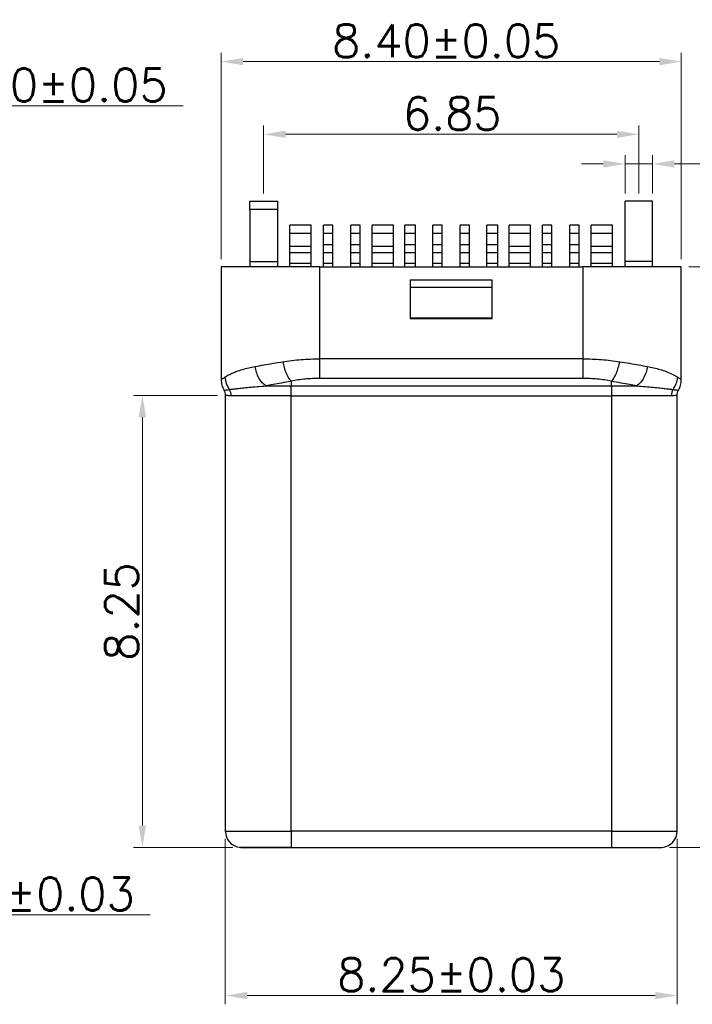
# Model space of a CAD drawing. Header units: inches. Extents: x 23.6 to 95.3, y 12.8 to 63.5.
# Tile 3 of 9: x 35.2 to 47.5, y 32.2 to 50.2. Entities that reach past the tile are written whole.
import ezdxf

# ---------------------------------------------------------------- set-up
doc = ezdxf.new("R2010")
doc.units = ezdxf.units.IN
doc.header["$MEASUREMENT"] = 0
doc.layers.add('DIM', color=3, linetype='Continuous', lineweight=9)
doc.styles.add('FAN', font='romans.shx')
doc.dimstyles.new('JUAN', dxfattribs={"dimscale": 0.4, "dimtxt": 1.5, "dimasz": 1, "dimexe": 0.4, "dimexo": 0.35, "dimgap": 0.2, "dimtad": 1, "dimzin": 0, "dimdsep": 46, "dimtxsty": 'FAN', "dimcen": 0, "dimclrd": 256, "dimclre": 256, "dimclrt": 6, "dimadec": 0, "dimazin": 0, "dimtfac": 1, "dimtmove": 0, "dimatfit": 3, "dimfxl": 1, "dimtolj": 1, "dimtzin": 0, "dimlwd": 9, "dimlwe": 9, "dimarcsym": 0})

# ---------------------------------------------------------------- blocks, each defined once
blk = doc.blocks.new('*D85')
at = {"layer": 'DEFPOINTS', "color": 0, "ltscale": 0.2, "transparency": 16777216}
for p in [(33.087, 48.623), (29.487, 46.157), (33.087, 46.157)]:
    blk.add_point(p, dxfattribs=at)
at = {"layer": 'DIM', "lineweight": 9, "ltscale": 0.2, "transparency": 16777216}
for p, q in [((29.487, 46.297), (29.487, 48.783)), ((33.087, 46.297), (33.087, 48.783)), ((29.887, 48.623), (32.687, 48.623)), ((33.087, 48.623), (38.218, 48.623))]:
    blk.add_line(p, q, dxfattribs=at)
at = {"layer": 'DIM', "ltscale": 0.2, "transparency": 16777216}
for points in [[(29.887, 48.69), (29.887, 48.556), (29.487, 48.623)], [(32.687, 48.69), (32.687, 48.556), (33.087, 48.623)]]:
    blk.add_solid(points, dxfattribs=at)
at = {"layer": 'DIM', "color": 6, "ltscale": 0.2, "transparency": 16777216, "insert": (35.852, 49.003), "char_height": 0.6, "attachment_point": 5, "style": 'FAN'}
blk.add_mtext('\\A1;3.60%%P0.05', dxfattribs=at)
blk = doc.blocks.new('*D86')
at = {"layer": 'DEFPOINTS', "color": 0, "ltscale": 0.2, "transparency": 16777216}
for p in [(30.087, 35.857), (32.487, 35.857), (32.487, 33.852)]:
    blk.add_point(p, dxfattribs=at)
at = {"layer": 'DIM', "lineweight": 9, "ltscale": 0.2, "transparency": 16777216}
for p, q in [((30.087, 35.717), (30.087, 33.692)), ((32.487, 35.717), (32.487, 33.692)), ((30.487, 33.852), (32.087, 33.852)), ((32.487, 33.852), (37.618, 33.852))]:
    blk.add_line(p, q, dxfattribs=at)
at = {"layer": 'DIM', "ltscale": 0.2, "transparency": 16777216}
for points in [[(30.487, 33.919), (30.487, 33.785), (30.087, 33.852)], [(32.087, 33.919), (32.087, 33.785), (32.487, 33.852)]]:
    blk.add_solid(points, dxfattribs=at)
at = {"layer": 'DIM', "color": 6, "ltscale": 0.2, "transparency": 16777216, "insert": (35.252, 34.232), "char_height": 0.6, "attachment_point": 5, "style": 'FAN'}
blk.add_mtext('\\A1;2.40%%P0.03', dxfattribs=at)
blk = doc.blocks.new('*D80')
at = {"layer": 'DEFPOINTS', "color": 0, "ltscale": 0.2, "transparency": 16777216}
for p in [(47.314, 49.429), (38.914, 45.681), (47.314, 45.681)]:
    blk.add_point(p, dxfattribs=at)
at = {"layer": 'DIM', "lineweight": 9, "ltscale": 0.2, "transparency": 16777216}
for p, q in [((38.914, 45.821), (38.914, 49.589)), ((47.314, 45.821), (47.314, 49.589)), ((39.314, 49.429), (46.914, 49.429))]:
    blk.add_line(p, q, dxfattribs=at)
at = {"layer": 'DIM', "ltscale": 0.2, "transparency": 16777216}
for points in [[(39.314, 49.496), (39.314, 49.362), (38.914, 49.429)], [(46.914, 49.496), (46.914, 49.362), (47.314, 49.429)]]:
    blk.add_solid(points, dxfattribs=at)
at = {"layer": 'DIM', "color": 6, "ltscale": 0.2, "transparency": 16777216, "insert": (43.021, 49.809), "char_height": 0.6, "attachment_point": 5, "style": 'FAN'}
blk.add_mtext('\\A1;8.40%%P0.05', dxfattribs=at)
blk = doc.blocks.new('*D81')
at = {"layer": 'DEFPOINTS', "color": 0, "ltscale": 0.2, "transparency": 16777216}
for p in [(38.989, 43.336), (37.475, 35.082), (39.269, 35.082)]:
    blk.add_point(p, dxfattribs=at)
at = {"layer": 'DIM', "lineweight": 9, "ltscale": 0.2, "transparency": 16777216}
for p, q in [((38.849, 43.336), (37.315, 43.336)), ((37.475, 42.936), (37.475, 35.482)), ((39.129, 35.082), (37.315, 35.082))]:
    blk.add_line(p, q, dxfattribs=at)
at = {"layer": 'DIM', "ltscale": 0.2, "transparency": 16777216}
for points in [[(37.408, 42.936), (37.542, 42.936), (37.475, 43.336)], [(37.408, 35.482), (37.542, 35.482), (37.475, 35.082)]]:
    blk.add_solid(points, dxfattribs=at)
at = {"layer": 'DIM', "color": 6, "ltscale": 0.2, "transparency": 16777216, "insert": (37.095, 39.391), "char_height": 0.6, "attachment_point": 5, "rotation": 90, "style": 'FAN'}
blk.add_mtext('\\A1;8.25', dxfattribs=at)
blk = doc.blocks.new('*D82')
at = {"layer": 'DEFPOINTS', "color": 0, "ltscale": 0.2, "transparency": 16777216}
for p in [(46.539, 48.102), (39.689, 46.882), (46.539, 46.882)]:
    blk.add_point(p, dxfattribs=at)
at = {"layer": 'DIM', "lineweight": 9, "ltscale": 0.2, "transparency": 16777216}
for p, q in [((39.689, 47.022), (39.689, 48.262)), ((46.539, 47.022), (46.539, 48.262)), ((40.089, 48.102), (46.139, 48.102))]:
    blk.add_line(p, q, dxfattribs=at)
at = {"layer": 'DIM', "ltscale": 0.2, "transparency": 16777216}
for points in [[(40.089, 48.168), (40.089, 48.035), (39.689, 48.102)], [(46.139, 48.168), (46.139, 48.035), (46.539, 48.102)]]:
    blk.add_solid(points, dxfattribs=at)
at = {"layer": 'DIM', "color": 6, "ltscale": 0.2, "transparency": 16777216, "insert": (43.131, 48.482), "char_height": 0.6, "attachment_point": 5, "style": 'FAN'}
blk.add_mtext('\\A1;6.85', dxfattribs=at)
blk = doc.blocks.new('*D83')
at = {"layer": 'DEFPOINTS', "color": 0, "ltscale": 0.2, "transparency": 16777216}
for p in [(46.789, 47.561), (46.289, 46.882), (46.789, 46.882)]:
    blk.add_point(p, dxfattribs=at)
at = {"layer": 'DIM', "lineweight": 9, "ltscale": 0.2, "transparency": 16777216}
for p, q in [((46.289, 47.022), (46.289, 47.721)), ((46.789, 47.022), (46.789, 47.721)), ((45.889, 47.561), (45.489, 47.561)), ((46.289, 47.561), (46.789, 47.561)), ((47.189, 47.561), (49.578, 47.561))]:
    blk.add_line(p, q, dxfattribs=at)
at = {"layer": 'DIM', "ltscale": 0.2, "transparency": 16777216}
for points in [[(45.889, 47.628), (45.889, 47.494), (46.289, 47.561)], [(47.189, 47.628), (47.189, 47.494), (46.789, 47.561)]]:
    blk.add_solid(points, dxfattribs=at)
at = {"layer": 'DIM', "color": 6, "ltscale": 0.2, "transparency": 16777216, "insert": (48.584, 47.941), "char_height": 0.6, "attachment_point": 5, "style": 'FAN'}
blk.add_mtext('\\A1;0.50', dxfattribs=at)
blk = doc.blocks.new('*D84')
at = {"layer": 'DEFPOINTS', "color": 0, "ltscale": 0.2, "transparency": 16777216}
for p in [(38.989, 35.381), (47.239, 35.381), (38.989, 32.378)]:
    blk.add_point(p, dxfattribs=at)
at = {"layer": 'DIM', "lineweight": 9, "ltscale": 0.2, "transparency": 16777216}
for p, q in [((38.989, 35.241), (38.989, 32.218)), ((47.239, 35.241), (47.239, 32.218)), ((46.839, 32.378), (39.389, 32.378))]:
    blk.add_line(p, q, dxfattribs=at)
at = {"layer": 'DIM', "ltscale": 0.2, "transparency": 16777216}
for points in [[(39.389, 32.445), (39.389, 32.312), (38.989, 32.378)], [(46.839, 32.445), (46.839, 32.312), (47.239, 32.378)]]:
    blk.add_solid(points, dxfattribs=at)
at = {"layer": 'DIM', "color": 6, "ltscale": 0.2, "transparency": 16777216, "insert": (43.114, 32.758), "char_height": 0.6, "attachment_point": 5, "style": 'FAN'}
blk.add_mtext('\\A1;8.25%%P0.03', dxfattribs=at)
blk = doc.blocks.new('*D88')
at = {"layer": 'DEFPOINTS', "color": 0, "ltscale": 0.2, "transparency": 16777216}
for p in [(47.314, 45.681), (46.959, 35.082), (49.153, 35.082)]:
    blk.add_point(p, dxfattribs=at)
at = {"layer": 'DIM', "lineweight": 9, "ltscale": 0.2, "transparency": 16777216}
for p, q in [((47.454, 45.681), (49.313, 45.681)), ((49.153, 45.281), (49.153, 35.482)), ((47.099, 35.082), (49.313, 35.082))]:
    blk.add_line(p, q, dxfattribs=at)
at = {"layer": 'DIM', "ltscale": 0.2, "transparency": 16777216}
for points in [[(49.087, 45.281), (49.22, 45.281), (49.153, 45.681)], [(49.087, 35.482), (49.22, 35.482), (49.153, 35.082)]]:
    blk.add_solid(points, dxfattribs=at)
at = {"layer": 'DIM', "color": 6, "ltscale": 0.2, "transparency": 16777216, "insert": (48.773, 40.268), "char_height": 0.6, "attachment_point": 5, "rotation": 90, "style": 'FAN'}
blk.add_mtext('\\A1;10.60', dxfattribs=at)

msp = doc.modelspace()

# ---------------------------------------------------------------- linework, layer by layer
for p, q in [((39.439, 46.882), (39.939, 46.882)), ((39.439, 46.732), (39.439, 46.882)), ((39.939, 46.882), (39.939, 46.732)), ((46.789, 46.882), (46.289, 46.882)), ((46.289, 45.782), (46.289, 46.882)), ((46.789, 45.782), (46.789, 46.882)), ((39.939, 46.732), (39.439, 46.732)), ((39.439, 46.732), (39.439, 45.782)), ((39.939, 46.732), (39.939, 45.782)), ((40.559, 46.442), (40.169, 46.442)), ((40.169, 46.292), (40.169, 46.442)), ((40.559, 46.292), (40.559, 46.442)), ((40.949, 46.442), (40.779, 46.442)), ((40.779, 46.292), (40.779, 46.442)), ((40.949, 46.292), (40.949, 46.442)), ((41.449, 46.442), (41.279, 46.442)), ((41.279, 46.292), (41.279, 46.442)), ((41.449, 46.292), (41.449, 46.442)), ((42.059, 46.442), (41.669, 46.442)), ((41.669, 46.292), (41.669, 46.442)), ((42.059, 46.292), (42.059, 46.442)), ((42.464, 46.442), (42.264, 46.442)), ((42.264, 46.292), (42.264, 46.442)), ((42.464, 46.292), (42.464, 46.442)), ((42.949, 46.442), (42.779, 46.442)), ((42.779, 46.292), (42.779, 46.442)), ((42.949, 46.292), (42.949, 46.442)), ((43.449, 46.442), (43.279, 46.442)), ((43.279, 46.292), (43.279, 46.442)), ((43.449, 46.292), (43.449, 46.442)), ((43.964, 46.442), (43.764, 46.442)), ((43.764, 46.292), (43.764, 46.442)), ((43.964, 46.292), (43.964, 46.442)), ((44.559, 46.442), (44.169, 46.442)), ((44.169, 46.292), (44.169, 46.442)), ((44.559, 46.292), (44.559, 46.442)), ((44.949, 46.442), (44.779, 46.442)), ((44.779, 46.292), (44.779, 46.442)), ((44.949, 46.292), (44.949, 46.442)), ((45.449, 46.442), (45.279, 46.442)), ((45.279, 46.292), (45.279, 46.442)), ((45.449, 46.292), (45.449, 46.442)), ((46.059, 46.442), (45.669, 46.442)), ((45.669, 46.292), (45.669, 46.442)), ((46.059, 46.292), (46.059, 46.442)), ((40.559, 46.292), (40.169, 46.292)), ((40.169, 46.055), (40.169, 46.292)), ((40.559, 46.055), (40.559, 46.292)), ((40.949, 46.292), (40.779, 46.292)), ((40.779, 46.082), (40.779, 46.292)), ((40.949, 46.082), (40.949, 46.292)), ((41.449, 46.292), (41.279, 46.292)), ((41.279, 46.082), (41.279, 46.292)), ((41.449, 46.082), (41.449, 46.292)), ((42.059, 46.292), (41.669, 46.292)), ((41.669, 46.055), (41.669, 46.292)), ((42.059, 46.055), (42.059, 46.292)), ((42.464, 46.292), (42.264, 46.292)), ((42.264, 46.082), (42.264, 46.292)), ((42.464, 46.082), (42.464, 46.292)), ((42.949, 46.292), (42.779, 46.292)), ((42.779, 46.082), (42.779, 46.292)), ((42.949, 46.082), (42.949, 46.292)), ((43.449, 46.292), (43.279, 46.292)), ((43.279, 46.082), (43.279, 46.292)), ((43.449, 46.082), (43.449, 46.292)), ((43.964, 46.292), (43.764, 46.292)), ((43.764, 46.082), (43.764, 46.292)), ((43.964, 46.082), (43.964, 46.292)), ((44.559, 46.292), (44.169, 46.292)), ((44.169, 46.055), (44.169, 46.292)), ((44.559, 46.055), (44.559, 46.292)), ((44.949, 46.292), (44.779, 46.292)), ((44.779, 46.082), (44.779, 46.292)), ((44.949, 46.082), (44.949, 46.292)), ((45.449, 46.292), (45.279, 46.292)), ((45.279, 46.082), (45.279, 46.292)), ((45.449, 46.082), (45.449, 46.292)), ((46.059, 46.292), (45.669, 46.292)), ((45.669, 46.055), (45.669, 46.292)), ((46.059, 46.055), (46.059, 46.292)), ((40.559, 46.055), (40.169, 46.055)), ((40.169, 45.938), (40.169, 46.055)), ((40.559, 45.938), (40.559, 46.055)), ((40.949, 46.082), (40.779, 46.082)), ((40.779, 45.938), (40.779, 46.082)), ((40.949, 45.938), (40.949, 46.082)), ((41.449, 46.082), (41.279, 46.082)), ((41.279, 45.938), (41.279, 46.082)), ((41.449, 45.938), (41.449, 46.082)), ((42.059, 46.055), (41.669, 46.055)), ((41.669, 45.938), (41.669, 46.055)), ((42.059, 45.938), (42.059, 46.055)), ((42.464, 46.082), (42.264, 46.082)), ((42.264, 45.938), (42.264, 46.082)), ((42.464, 45.938), (42.464, 46.082)), ((42.949, 46.082), (42.779, 46.082)), ((42.779, 45.938), (42.779, 46.082)), ((42.949, 45.938), (42.949, 46.082)), ((43.449, 46.082), (43.279, 46.082)), ((43.279, 45.938), (43.279, 46.082)), ((43.449, 45.938), (43.449, 46.082)), ((43.964, 46.082), (43.764, 46.082)), ((43.764, 45.938), (43.764, 46.082)), ((43.964, 45.938), (43.964, 46.082)), ((44.559, 46.055), (44.169, 46.055)), ((44.169, 45.938), (44.169, 46.055)), ((44.559, 45.938), (44.559, 46.055)), ((44.949, 46.082), (44.779, 46.082)), ((44.779, 45.938), (44.779, 46.082)), ((44.949, 45.938), (44.949, 46.082)), ((45.449, 46.082), (45.279, 46.082)), ((45.279, 45.938), (45.279, 46.082)), ((45.449, 45.938), (45.449, 46.082)), ((46.059, 46.055), (45.669, 46.055)), ((45.669, 45.938), (45.669, 46.055)), ((46.059, 45.938), (46.059, 46.055)), ((40.559, 45.938), (40.169, 45.938)), ((40.169, 45.742), (40.169, 45.938)), ((40.559, 45.742), (40.559, 45.938)), ((40.949, 45.938), (40.779, 45.938)), ((40.779, 45.742), (40.779, 45.938)), ((40.949, 45.742), (40.949, 45.938)), ((41.449, 45.938), (41.279, 45.938)), ((41.279, 45.742), (41.279, 45.938)), ((41.449, 45.742), (41.449, 45.938)), ((42.059, 45.938), (41.669, 45.938)), ((41.669, 45.742), (41.669, 45.938)), ((42.059, 45.742), (42.059, 45.938)), ((42.464, 45.938), (42.264, 45.938)), ((42.264, 45.742), (42.264, 45.938)), ((42.464, 45.742), (42.464, 45.938)), ((42.949, 45.938), (42.779, 45.938)), ((42.779, 45.742), (42.779, 45.938)), ((42.949, 45.742), (42.949, 45.938)), ((43.449, 45.938), (43.279, 45.938)), ((43.279, 45.742), (43.279, 45.938)), ((43.449, 45.742), (43.449, 45.938)), ((43.964, 45.938), (43.764, 45.938)), ((43.764, 45.742), (43.764, 45.938)), ((43.964, 45.742), (43.964, 45.938)), ((44.559, 45.938), (44.169, 45.938)), ((44.169, 45.742), (44.169, 45.938)), ((44.559, 45.742), (44.559, 45.938)), ((44.949, 45.938), (44.779, 45.938)), ((44.779, 45.742), (44.779, 45.938)), ((44.949, 45.742), (44.949, 45.938)), ((45.449, 45.938), (45.279, 45.938)), ((45.279, 45.742), (45.279, 45.938)), ((45.449, 45.742), (45.449, 45.938)), ((46.059, 45.938), (45.669, 45.938)), ((45.669, 45.742), (45.669, 45.938)), ((46.059, 45.742), (46.059, 45.938)), ((38.914, 45.681), (38.914, 43.622)), ((40.714, 45.681), (38.914, 45.681)), ((39.439, 45.782), (39.939, 45.782)), ((39.439, 45.782), (39.439, 45.681)), ((39.939, 45.782), (39.939, 45.681)), ((40.559, 45.742), (40.169, 45.742)), ((40.169, 45.681), (40.169, 45.742)), ((40.559, 45.681), (40.559, 45.742)), ((40.714, 44.002), (40.714, 45.681)), ((40.714, 45.681), (45.514, 45.681)), ((40.949, 45.742), (40.779, 45.742)), ((40.779, 45.681), (40.779, 45.742)), ((40.949, 45.681), (40.949, 45.742)), ((41.449, 45.742), (41.279, 45.742)), ((41.279, 45.681), (41.279, 45.742)), ((41.449, 45.681), (41.449, 45.742)), ((42.059, 45.742), (41.669, 45.742)), ((41.669, 45.681), (41.669, 45.742)), ((42.059, 45.681), (42.059, 45.742)), ((42.464, 45.742), (42.264, 45.742)), ((42.264, 45.681), (42.264, 45.742)), ((42.464, 45.681), (42.464, 45.742)), ((42.949, 45.742), (42.779, 45.742)), ((42.779, 45.681), (42.779, 45.742)), ((42.949, 45.681), (42.949, 45.742)), ((43.449, 45.742), (43.279, 45.742)), ((43.279, 45.681), (43.279, 45.742)), ((43.449, 45.681), (43.449, 45.742)), ((43.964, 45.742), (43.764, 45.742)), ((43.764, 45.681), (43.764, 45.742)), ((43.964, 45.681), (43.964, 45.742)), ((44.559, 45.742), (44.169, 45.742)), ((44.169, 45.681), (44.169, 45.742)), ((44.559, 45.681), (44.559, 45.742)), ((44.949, 45.742), (44.779, 45.742)), ((44.779, 45.681), (44.779, 45.742)), ((44.949, 45.681), (44.949, 45.742)), ((45.449, 45.742), (45.279, 45.742)), ((45.279, 45.681), (45.279, 45.742)), ((45.449, 45.681), (45.449, 45.742)), ((45.514, 45.681), (45.514, 44.002)), ((47.314, 45.681), (45.514, 45.681)), ((46.059, 45.742), (45.669, 45.742)), ((45.669, 45.681), (45.669, 45.742)), ((46.059, 45.681), (46.059, 45.742)), ((46.789, 45.782), (46.289, 45.782)), ((46.289, 45.681), (46.289, 45.782)), ((46.789, 45.681), (46.789, 45.782)), ((47.314, 43.622), (47.314, 45.681)), ((43.864, 45.442), (42.364, 45.442)), ((42.364, 45.442), (42.364, 44.742)), ((42.364, 45.311), (43.864, 45.311)), ((43.864, 44.742), (43.864, 45.442)), ((43.864, 44.747), (42.364, 44.747)), ((42.364, 44.742), (43.864, 44.742)), ((40.714, 43.646), (40.714, 44.002)), ((45.514, 44.002), (40.714, 44.002)), ((45.514, 44.002), (45.514, 43.646)), ((40.189, 43.594), (40.189, 43.507)), ((40.189, 43.507), (46.039, 43.507)), ((45.514, 43.646), (40.714, 43.646)), ((46.039, 43.507), (46.039, 43.594)), ((46.039, 43.507), (46.496, 43.507)), ((46.039, 43.507), (46.039, 43.329)), ((38.989, 43.336), (38.989, 35.381)), ((40.189, 43.329), (39.098, 43.329)), ((40.189, 43.329), (46.039, 43.329)), ((40.189, 35.381), (40.189, 43.329)), ((47.131, 43.329), (46.039, 43.329)), ((46.039, 43.329), (46.039, 35.381)), ((47.239, 35.381), (47.239, 43.336)), ((38.989, 35.381), (40.189, 35.381)), ((46.039, 35.381), (40.189, 35.381)), ((40.189, 35.381), (40.189, 35.082)), ((46.039, 35.381), (46.039, 35.082)), ((46.039, 35.381), (47.239, 35.381)), ((39.269, 35.082), (40.189, 35.082)), ((40.189, 35.082), (39.269, 35.082)), ((40.189, 35.082), (46.039, 35.082)), ((46.039, 35.082), (46.959, 35.082))]:
    msp.add_line(p, q)
at = {"flags": 128}
for points in [[(39.733, 43.507), (39.788, 43.507), (39.844, 43.507), (39.9, 43.507), (39.957, 43.507), (40.015, 43.507), (40.073, 43.507), (40.131, 43.507), (40.189, 43.507)], [(40.189, 43.329), (40.189, 43.356), (40.189, 43.383), (40.189, 43.409), (40.189, 43.433), (40.189, 43.455), (40.189, 43.475), (40.189, 43.493), (40.189, 43.507)]]:
    msp.add_lwpolyline(points, dxfattribs=at)
msp.add_arc((46.939, 35.381), 0.3, 273.8226, 360)
for points, knots in [([(39.193, 43.773), (39.228, 43.785), (39.296, 43.808), (39.411, 43.839), (39.494, 43.855), (39.534, 43.863)], [0, 0, 0, 0, 0.358943, 0.692238, 1, 1, 1, 1]), ([(39.534, 43.863), (39.585, 43.873), (39.688, 43.892), (39.858, 43.921), (39.979, 43.94), (40.039, 43.95)], [0, 0, 0, 0, 0.333333, 0.666666, 1, 1, 1, 1]), ([(39.733, 43.507), (39.709, 43.525), (39.661, 43.562), (39.601, 43.649), (39.555, 43.752), (39.541, 43.827), (39.534, 43.863)], [0, 0, 0, 0, 0.244917, 0.499995, 0.755071, 1, 1, 1, 1]), ([(40.039, 43.95), (40.094, 43.958), (40.202, 43.974), (40.372, 43.99), (40.542, 44), (40.657, 44.001), (40.714, 44.002)], [0, 0, 0, 0, 0.253505, 0.504448, 0.753164, 1, 1, 1, 1]), ([(40.039, 43.95), (40.047, 43.913), (40.062, 43.839), (40.099, 43.736), (40.143, 43.648), (40.174, 43.612), (40.189, 43.594)], [0, 0, 0, 0, 0.244887, 0.5, 0.755114, 1, 1, 1, 1]), ([(45.514, 44.002), (45.571, 44.001), (45.686, 44), (45.857, 43.99), (46.026, 43.974), (46.135, 43.958), (46.189, 43.95)], [0, 0, 0, 0, 0.246832, 0.495547, 0.746491, 1, 1, 1, 1]), ([(46.039, 43.594), (46.055, 43.612), (46.086, 43.648), (46.129, 43.736), (46.166, 43.839), (46.182, 43.913), (46.189, 43.95)], [0, 0, 0, 0, 0.244885, 0.499999, 0.755113, 1, 1, 1, 1]), ([(46.189, 43.95), (46.25, 43.94), (46.371, 43.921), (46.541, 43.892), (46.643, 43.873), (46.695, 43.863)], [0, 0, 0, 0, 0.333333, 0.666667, 1, 1, 1, 1]), ([(46.695, 43.863), (46.688, 43.827), (46.674, 43.752), (46.628, 43.649), (46.568, 43.562), (46.519, 43.525), (46.496, 43.507)], [0, 0, 0, 0, 0.244914, 0.499987, 0.755064, 1, 1, 1, 1]), ([(46.695, 43.863), (46.735, 43.855), (46.818, 43.839), (46.934, 43.808), (47.002, 43.784), (47.037, 43.772)], [0, 0, 0, 0, 0.307685, 0.640978, 1, 1, 1, 1]), ([(38.981, 43.668), (38.984, 43.67), (38.99, 43.675), (39.002, 43.682), (39.015, 43.69), (39.031, 43.699), (39.049, 43.709), (39.075, 43.722), (39.108, 43.738), (39.145, 43.754), (39.172, 43.765), (39.187, 43.771), (39.193, 43.773)], [0, 0, 0, 0, 0.066135, 0.139146, 0.219037, 0.305809, 0.399464, 0.500004, 0.69125, 0.838335, 0.941253, 1, 1, 1, 1]), ([(47.037, 43.772), (47.042, 43.77), (47.088, 43.753), (47.17, 43.716), (47.221, 43.685), (47.248, 43.668)], [0, 0, 0, 0, 0.056126, 0.498905, 1, 1, 1, 1]), ([(38.914, 43.624), (38.917, 43.626), (38.923, 43.63), (38.961, 43.655), (38.981, 43.668)], [0, 0, 0, 0, 0.490707, 1, 1, 1, 1]), ([(38.914, 43.624), (38.916, 43.59), (38.921, 43.522), (38.95, 43.461), (38.964, 43.43)], [0, 0, 0, 0, 0.5000005, 1, 1, 1, 1]), ([(38.981, 43.668), (38.986, 43.628), (38.998, 43.547), (39.043, 43.477), (39.066, 43.442)], [0, 0, 0, 0, 0.5, 1, 1, 1, 1]), ([(39.066, 43.442), (39.085, 43.445), (39.125, 43.45), (39.206, 43.461), (39.304, 43.472), (39.425, 43.484), (39.568, 43.496), (39.677, 43.503), (39.733, 43.507)], [0, 0, 0, 0, 0.142858, 0.294643, 0.455738, 0.626611, 0.807815, 1, 1, 1, 1]), ([(40.189, 43.594), (40.13, 43.583), (40.017, 43.562), (39.864, 43.533), (39.775, 43.515), (39.733, 43.507)], [0, 0, 0, 0, 0.364972, 0.697437, 1, 1, 1, 1]), ([(40.714, 43.646), (40.669, 43.645), (40.579, 43.644), (40.446, 43.633), (40.315, 43.618), (40.231, 43.602), (40.189, 43.594)], [0, 0, 0, 0, 0.2497, 0.49767, 0.746816, 1, 1, 1, 1]), ([(46.039, 43.594), (45.997, 43.602), (45.913, 43.618), (45.782, 43.633), (45.649, 43.644), (45.559, 43.645), (45.514, 43.646)], [0, 0, 0, 0, 0.253184, 0.502329, 0.7503, 1, 1, 1, 1]), ([(46.496, 43.507), (46.453, 43.515), (46.364, 43.533), (46.212, 43.562), (46.099, 43.583), (46.039, 43.594)], [0, 0, 0, 0, 0.302511, 0.634974, 1, 1, 1, 1]), ([(46.496, 43.507), (46.552, 43.503), (46.661, 43.496), (46.803, 43.484), (46.924, 43.472), (47.023, 43.461), (47.103, 43.45), (47.143, 43.445), (47.163, 43.442)], [0, 0, 0, 0, 0.192067, 0.373203, 0.544054, 0.705174, 0.857028, 1, 1, 1, 1]), ([(47.163, 43.442), (47.186, 43.477), (47.231, 43.547), (47.242, 43.628), (47.248, 43.668)], [0, 0, 0, 0, 0.5, 1, 1, 1, 1]), ([(47.248, 43.668), (47.268, 43.655), (47.306, 43.63), (47.312, 43.626), (47.314, 43.624)], [0, 0, 0, 0, 0.509375, 1, 1, 1, 1]), ([(47.264, 43.43), (47.279, 43.461), (47.308, 43.522), (47.312, 43.59), (47.314, 43.624)], [0, 0, 0, 0, 0.499999, 1, 1, 1, 1]), ([(38.964, 43.43), (38.966, 43.43), (38.968, 43.43), (38.988, 43.432), (39.019, 43.436), (39.05, 43.44), (39.066, 43.442)], [0, 0, 0, 0, 0.251548, 0.500849, 0.749752, 1, 1, 1, 1]), ([(38.964, 43.43), (38.971, 43.415), (38.986, 43.384), (38.988, 43.35), (38.989, 43.333)], [0, 0, 0, 0, 0.5062086, 1, 1, 1, 1]), ([(39.098, 43.329), (39.081, 43.329), (39.048, 43.33), (39.015, 43.331), (38.993, 43.332), (38.991, 43.333), (38.989, 43.333)], [0, 0, 0, 0, 0.249999, 0.5, 0.749999, 1, 1, 1, 1]), ([(39.098, 43.329), (39.096, 43.349), (39.094, 43.389), (39.075, 43.424), (39.066, 43.442)], [0, 0, 0, 0, 0.499999, 1, 1, 1, 1]), ([(47.163, 43.442), (47.154, 43.424), (47.135, 43.389), (47.132, 43.349), (47.131, 43.329)], [0, 0, 0, 0, 0.500001, 1, 1, 1, 1]), ([(47.239, 43.333), (47.238, 43.333), (47.235, 43.332), (47.214, 43.331), (47.181, 43.33), (47.147, 43.329), (47.131, 43.329)], [0, 0, 0, 0, 0.25, 0.500001, 0.75, 1, 1, 1, 1]), ([(47.163, 43.442), (47.178, 43.44), (47.209, 43.436), (47.24, 43.432), (47.261, 43.43), (47.263, 43.43), (47.264, 43.43)], [0, 0, 0, 0, 0.250531, 0.499522, 0.748721, 1, 1, 1, 1]), ([(47.239, 43.333), (47.24, 43.35), (47.243, 43.384), (47.257, 43.415), (47.264, 43.43)], [0, 0, 0, 0, 0.493789, 1, 1, 1, 1]), ([(38.989, 35.381), (38.993, 35.344), (39.002, 35.268), (39.066, 35.172), (39.157, 35.102), (39.232, 35.088), (39.269, 35.082)], [0, 0, 0, 0, 0.25, 0.499999, 0.75, 1, 1, 1, 1])]:
    msp.add_open_spline(points, degree=3, knots=knots)

# ---------------------------------------------------------------- dimensions: what is measured, and where the dimension line sits
at = {"layer": 'DIM', "ltscale": 0.2}
for base, p1, p2, text, picture, middle in [((47.314, 49.429), (38.914, 45.681), (47.314, 45.681), '<>%%P0.05', '*D80', (43.021, 49.429)), ((33.087, 48.623), (29.487, 46.157), (33.087, 46.157), '<>%%P0.05', '*D85', (35.852, 48.623)), ((32.487, 33.852), (30.087, 35.857), (32.487, 35.857), '<>%%P0.03', '*D86', (35.252, 33.852)), ((38.989, 32.378), (47.239, 35.381), (38.989, 35.381), '<>%%P0.03', '*D84', (43.114, 32.378))]:
    dim = msp.add_linear_dim(base=base, p1=p1, p2=p2, text=text, dimstyle='JUAN', dxfattribs=at)
    dim.commit()
    dim.dimension.update_dxf_attribs({"geometry": picture, "text_midpoint": middle, "dimtype": 160})
for base, p1, p2, picture, middle in [((46.539, 48.102), (39.689, 46.882), (46.539, 46.882), '*D82', (43.131, 48.102)), ((46.789, 47.561), (46.289, 46.882), (46.789, 46.882), '*D83', (48.584, 47.561))]:
    dim = msp.add_linear_dim(base=base, p1=p1, p2=p2, dimstyle='JUAN', dxfattribs=at)
    dim.commit()
    dim.dimension.update_dxf_attribs({"geometry": picture, "text_midpoint": middle, "dimtype": 160})
dim = msp.add_linear_dim(base=(49.153, 35.082), p1=(47.314, 45.681), p2=(46.959, 35.082), angle=90, dimstyle='JUAN', override={"dimfxl": 1.25}, dxfattribs=at)
dim.commit()
dim.dimension.update_dxf_attribs({"geometry": '*D88', "text_midpoint": (49.153, 40.268), "dimtype": 160})
dim = msp.add_linear_dim(base=(37.475, 35.082), p1=(38.989, 43.336), p2=(39.269, 35.082), angle=90, dimstyle='JUAN', dxfattribs=at)
dim.commit()
dim.dimension.update_dxf_attribs({"geometry": '*D81', "text_midpoint": (37.475, 39.391), "dimtype": 160})

doc.saveas('drawing.dxf')
